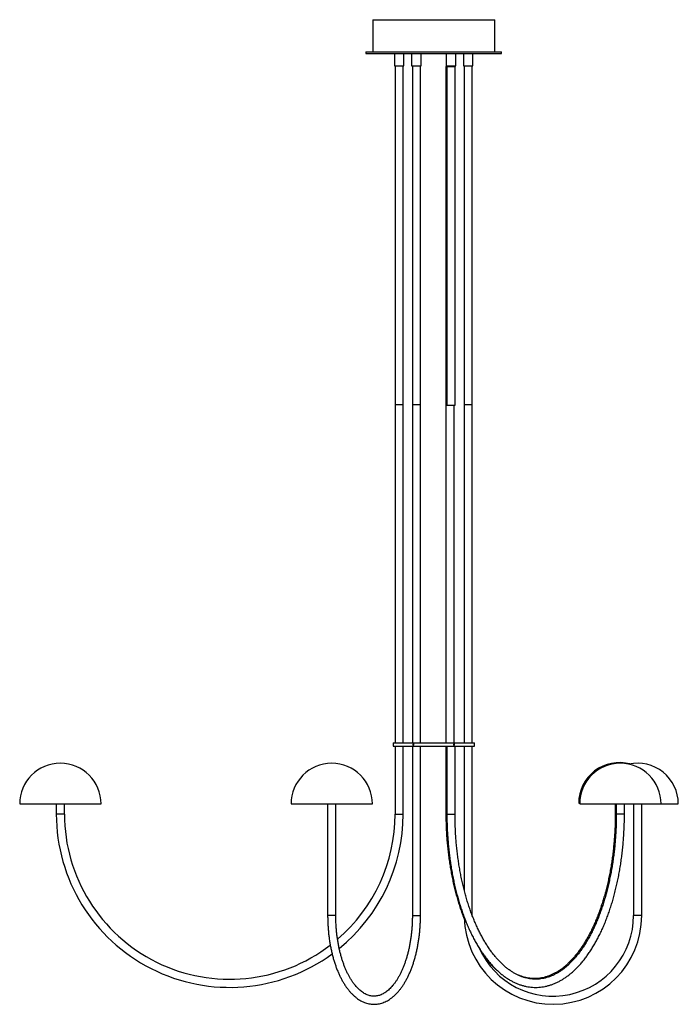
# Paper-space layout '_Posterior' of a CAD drawing. Header units: inches. Extents: x -24.1 to 14.2, y -15.1 to 42.1.
import ezdxf

# ---------------------------------------------------------------- set-up
doc = ezdxf.new("R2010")
doc.units = ezdxf.units.IN
doc.header["$MEASUREMENT"] = 0

psp = doc.layouts.new('_Posterior')

# ---------------------------------------------------------------- linework, layer by layer
at = {"color": 7, "linetype": 'Continuous', "lineweight": 25}
for p, q in [((-3.545, 42.147), (-3.545, 40.277)), ((-3.545, 42.147), (3.545, 42.147)), ((3.545, 40.277), (3.545, 42.147)), ((-3.935, 40.277), (-3.935, 40.177)), ((-3.935, 40.277), (3.935, 40.277)), ((-3.935, 40.177), (3.935, 40.177)), ((-2.283, 40.177), (-2.283, 39.469)), ((-1.732, 39.469), (-1.732, 40.177)), ((-1.28, 40.177), (-1.28, 39.469)), ((-0.728, 39.469), (-0.728, 40.177)), ((0.728, 40.177), (0.728, 39.469)), ((1.28, 39.469), (1.28, 40.177)), ((1.732, 40.177), (1.732, 39.469)), ((2.283, 39.469), (2.283, 40.177)), ((3.935, 40.177), (3.935, 40.277)), ((-2.283, 39.469), (-1.732, 39.469)), ((-2.244, 39.469), (-2.244, 0.098)), ((-1.772, 0.098), (-1.772, 39.469)), ((-1.28, 39.469), (-0.728, 39.469)), ((-1.24, 39.469), (-1.24, 0.098)), ((-0.768, 0.098), (-0.768, 39.469)), ((0.699, 39.429), (0.699, 19.744)), ((0.699, 39.429), (1.24, 39.429)), ((0.728, 39.469), (1.28, 39.469)), ((0.768, 39.429), (0.768, 19.744)), ((1.24, 19.744), (1.24, 39.429)), ((1.732, 39.469), (2.283, 39.469)), ((1.772, 39.469), (1.772, 0.098)), ((2.244, 0.098), (2.244, 39.469)), ((-2.244, 19.783), (-1.772, 19.783)), ((-1.24, 19.783), (-0.768, 19.783)), ((0.699, 19.744), (1.24, 19.744)), ((0.709, 19.744), (0.709, 0.098)), ((1.181, 0.098), (1.181, 19.744)), ((1.772, 19.783), (2.244, 19.783)), ((-2.362, 0.098), (-2.362, 0.039)), ((-2.362, 0.098), (2.362, 0.098)), ((2.362, 0.039), (2.362, 0.098)), ((-2.362, -0.039), (-2.362, -0.098)), ((-2.362, -0.098), (2.362, -0.098)), ((-2.244, -0.098), (-2.244, -4.035)), ((-1.772, -4.035), (-1.772, -0.098)), ((-1.24, -0.098), (-1.24, -9.941)), ((-0.768, -9.941), (-0.768, -0.098)), ((0.709, -0.098), (0.709, -3.996)), ((0.768, -0.098), (0.768, -4.035)), ((1.24, -4.035), (1.24, -0.098)), ((1.772, -0.098), (1.772, -8.454)), ((2.244, -9.941), (2.244, -0.098)), ((2.362, -0.098), (2.362, -0.039)), ((8.425, -3.406), (8.485, -3.406)), ((-24.055, -3.445), (-19.331, -3.445)), ((-21.929, -3.445), (-21.929, -4.035)), ((-21.457, -4.035), (-21.457, -3.445)), ((-8.287, -3.445), (-3.563, -3.445)), ((-6.161, -3.445), (-6.161, -9.941)), ((-5.689, -9.941), (-5.689, -3.445)), ((0.709, -3.996), (0.768, -3.996)), ((8.484, -3.445), (14.213, -3.445)), ((10.551, -3.445), (10.551, -3.996)), ((10.61, -3.996), (10.551, -3.996)), ((10.61, -3.445), (10.61, -4.035)), ((11.083, -4.035), (11.083, -3.445)), ((11.614, -3.445), (11.614, -9.941)), ((12.087, -9.941), (12.087, -3.445)), ((-21.457, -4.035), (-21.929, -4.035)), ((-2.244, -4.035), (-1.772, -4.035)), ((0.768, -4.035), (1.24, -4.035)), ((11.083, -4.035), (10.61, -4.035)), ((-5.689, -9.941), (-6.161, -9.941)), ((-1.24, -9.941), (-0.768, -9.941)), ((12.087, -9.941), (11.614, -9.941))]:
    psp.add_line(p, q, dxfattribs=at)
for centre, radius, start, end in [((-21.693, -3.445), 2.362, 0, 180), ((-5.925, -3.445), 2.362, 0, 180), ((10.787, -3.406), 2.362, 74.867, 180), ((10.846, -3.445), 2.362, 0, 180), ((11.85, -3.445), 2.362, 0, 102.2689), ((-11.85, -4.035), 10.079, 180, 306.1922), ((-11.85, -4.035), 9.606, 180, 307.4698), ((-11.85, -4.035), 9.606, 310.7059, 0), ((-11.85, -4.035), 10.079, 309.1335, 0), ((6.929, -9.941), 5.157, 181.268, 0), ((6.929, -9.941), 4.685, 203.9509, 0)]:
    psp.add_arc(centre, radius, start, end, dxfattribs=at)
for points, knots in [([(-2.362, 0.039), (-2.362, 0.039), (-2.362, 0.04), (-2.362, 0.036), (-2.362, 0.028), (-2.362, 0.017), (-2.362, 0.004), (-2.362, -0.009), (-2.362, -0.022), (-2.362, -0.032), (-2.362, -0.038), (-2.362, -0.039), (-2.362, -0.039)], [0, 0, 0, 0, 0.037058, 0.144421, 0.25179, 0.359171, 0.466553, 0.573921, 0.681284, 0.788658, 0.896041, 1, 1, 1, 1]), ([(-1.215, 0), (-1.215, 0.005), (-1.214, 0.01), (-1.211, 0.02), (-1.208, 0.024), (-1.202, 0.031), (-1.198, 0.034), (-1.19, 0.038), (-1.186, 0.039), (-1.177, 0.039), (-1.172, 0.038), (-1.164, 0.034), (-1.16, 0.032), (-1.154, 0.024), (-1.151, 0.02), (-1.148, 0.01), (-1.147, 0.005), (-1.147, -0.005), (-1.148, -0.01), (-1.151, -0.02), (-1.154, -0.024), (-1.16, -0.031), (-1.164, -0.034), (-1.172, -0.038), (-1.177, -0.039), (-1.186, -0.039), (-1.19, -0.038), (-1.198, -0.034), (-1.202, -0.031), (-1.211, -0.021), (-1.215, -0.01), (-1.215, 0)], [0, 0, 0, 0, 0.0625, 0.0625, 0.125, 0.125, 0.1875, 0.1875, 0.25, 0.25, 0.3125, 0.3125, 0.375, 0.375, 0.4375, 0.4375, 0.5, 0.5, 0.5625, 0.5625, 0.625, 0.625, 0.6875, 0.6875, 0.75, 0.75, 0.8125, 0.8125, 0.875, 0.875, 1, 1, 1, 1]), ([(1.215, 0), (1.215, -0.005), (1.214, -0.01), (1.211, -0.02), (1.208, -0.024), (1.202, -0.031), (1.198, -0.034), (1.19, -0.038), (1.186, -0.039), (1.177, -0.039), (1.172, -0.038), (1.164, -0.034), (1.16, -0.032), (1.154, -0.024), (1.151, -0.02), (1.148, -0.01), (1.147, -0.005), (1.147, 0.005), (1.148, 0.01), (1.151, 0.02), (1.154, 0.024), (1.16, 0.031), (1.164, 0.034), (1.172, 0.038), (1.177, 0.039), (1.186, 0.039), (1.19, 0.038), (1.198, 0.034), (1.202, 0.031), (1.211, 0.021), (1.215, 0.01), (1.215, 0)], [0, 0, 0, 0, 0.0625, 0.0625, 0.125, 0.125, 0.1875, 0.1875, 0.25, 0.25, 0.3125, 0.3125, 0.375, 0.375, 0.4375, 0.4375, 0.5, 0.5, 0.5625, 0.5625, 0.625, 0.625, 0.6875, 0.6875, 0.75, 0.75, 0.8125, 0.8125, 0.875, 0.875, 1, 1, 1, 1]), ([(2.362, 0), (2.362, 0.004), (2.362, 0.013), (2.362, 0.025), (2.362, 0.034), (2.362, 0.039), (2.362, 0.039), (2.362, 0.039)], [0, 0, 0, 0, 0.2148173, 0.429634, 0.6444693, 0.8593169, 1, 1, 1, 1]), ([(2.362, -0.039), (2.362, -0.039), (2.362, -0.04), (2.362, -0.037), (2.362, -0.031), (2.362, -0.021), (2.362, -0.01), (2.362, -0.003), (2.362, 0)], [0, 0, 0, 0, 0.006835, 0.221474, 0.436114, 0.65078, 0.865457, 1, 1, 1, 1]), ([(0.709, -3.996), (0.709, -4.058), (0.709, -4.238), (0.715, -4.536), (0.728, -4.888), (0.747, -5.24), (0.772, -5.59), (0.803, -5.938), (0.841, -6.284), (0.884, -6.627), (0.934, -6.967), (0.99, -7.303), (1.052, -7.635), (1.119, -7.963), (1.193, -8.286), (1.272, -8.604), (1.357, -8.916), (1.447, -9.222), (1.543, -9.522), (1.645, -9.814), (1.724, -10.031), (1.771, -10.148), (1.781, -10.172)], [0, 0, 0, 0, 0.028016, 0.081175, 0.134337, 0.187501, 0.240669, 0.293841, 0.347018, 0.400202, 0.453394, 0.506595, 0.559806, 0.61303, 0.666265, 0.719515, 0.772781, 0.826063, 0.879363, 0.932682, 0.986022, 1, 1, 1, 1]), ([(10.551, -3.996), (10.551, -4.057), (10.551, -4.233), (10.545, -4.524), (10.533, -4.869), (10.514, -5.213), (10.489, -5.556), (10.458, -5.897), (10.422, -6.235), (10.379, -6.57), (10.33, -6.901), (10.276, -7.229), (10.215, -7.553), (10.149, -7.872), (10.078, -8.186), (10, -8.494), (9.918, -8.797), (9.83, -9.093), (9.737, -9.383), (9.64, -9.665), (9.537, -9.94), (9.43, -10.207), (9.318, -10.466), (9.201, -10.717), (9.081, -10.959), (8.957, -11.191), (8.828, -11.414), (8.697, -11.628), (8.561, -11.831), (8.423, -12.025), (8.282, -12.208), (8.137, -12.38), (7.991, -12.542), (7.841, -12.692), (7.69, -12.832), (7.537, -12.96), (7.382, -13.077), (7.225, -13.182), (7.067, -13.276), (6.907, -13.358), (6.747, -13.429), (6.585, -13.488), (6.421, -13.535), (6.257, -13.57), (6.092, -13.593), (5.927, -13.604), (5.761, -13.602), (5.595, -13.588), (5.429, -13.561), (5.263, -13.522), (5.099, -13.472), (4.99, -13.428), (4.935, -13.406)], [0, 0, 0, 0, 0.010561, 0.030659, 0.050757, 0.070855, 0.090951, 0.111045, 0.131137, 0.151226, 0.171312, 0.191395, 0.211473, 0.231546, 0.251614, 0.271677, 0.291733, 0.311783, 0.331825, 0.35186, 0.371887, 0.391905, 0.411914, 0.431915, 0.451907, 0.47189, 0.491864, 0.511832, 0.531793, 0.551749, 0.571704, 0.591659, 0.611618, 0.631587, 0.651572, 0.671581, 0.691624, 0.711712, 0.731858, 0.752075, 0.772376, 0.792774, 0.813275, 0.833884, 0.854592, 0.875384, 0.896232, 0.917101, 0.937941, 0.958719, 0.97941, 1, 1, 1, 1]), ([(0.768, -4.035), (0.768, -4.098), (0.768, -4.277), (0.774, -4.575), (0.787, -4.928), (0.806, -5.279), (0.831, -5.63), (0.862, -5.978), (0.9, -6.324), (0.943, -6.667), (0.993, -7.006), (1.049, -7.343), (1.111, -7.675), (1.178, -8.002), (1.252, -8.325), (1.331, -8.643), (1.416, -8.955), (1.506, -9.261), (1.602, -9.561), (1.703, -9.854), (1.81, -10.14), (1.922, -10.419), (2.038, -10.689), (2.16, -10.952), (2.286, -11.206), (2.417, -11.452), (2.553, -11.688), (2.693, -11.915), (2.837, -12.133), (2.985, -12.34), (3.137, -12.538), (3.293, -12.725), (3.452, -12.9), (3.615, -13.065), (3.781, -13.219), (3.95, -13.361), (4.122, -13.491), (4.296, -13.61), (4.472, -13.716), (4.65, -13.81), (4.83, -13.891), (5.011, -13.96), (5.193, -14.016), (5.376, -14.06), (5.559, -14.091), (5.742, -14.11), (5.926, -14.116), (6.109, -14.11), (6.292, -14.091), (6.474, -14.06), (6.655, -14.017), (6.836, -13.961), (7.016, -13.893), (7.194, -13.813), (7.37, -13.72), (7.545, -13.615), (7.718, -13.499), (7.889, -13.37), (8.057, -13.229), (8.223, -13.077), (8.385, -12.914), (8.545, -12.739), (8.701, -12.554), (8.853, -12.357), (9.001, -12.151), (9.146, -11.935), (9.286, -11.708), (9.422, -11.473), (9.553, -11.228), (9.68, -10.974), (9.802, -10.712), (9.919, -10.442), (10.031, -10.164), (10.138, -9.879), (10.24, -9.586), (10.336, -9.287), (10.427, -8.981), (10.512, -8.67), (10.592, -8.352), (10.666, -8.03), (10.734, -7.702), (10.796, -7.371), (10.853, -7.035), (10.903, -6.695), (10.947, -6.352), (10.985, -6.007), (11.017, -5.659), (11.043, -5.309), (11.062, -4.957), (11.076, -4.604), (11.082, -4.297), (11.082, -4.107), (11.083, -4.035)], [0, 0, 0, 0, 0.005927, 0.017172, 0.028419, 0.039666, 0.050913, 0.062162, 0.073411, 0.084662, 0.095915, 0.107169, 0.118426, 0.129685, 0.140947, 0.152212, 0.163481, 0.174752, 0.186028, 0.197308, 0.208591, 0.21988, 0.231173, 0.24247, 0.253773, 0.265079, 0.276391, 0.287705, 0.299023, 0.310343, 0.321664, 0.332982, 0.344295, 0.355601, 0.366895, 0.378172, 0.389428, 0.400657, 0.411855, 0.423015, 0.434135, 0.445213, 0.456247, 0.46724, 0.478196, 0.489123, 0.500029, 0.510925, 0.52182, 0.532723, 0.543644, 0.554594, 0.565578, 0.576602, 0.587667, 0.598774, 0.609921, 0.621104, 0.63232, 0.643562, 0.654825, 0.666106, 0.677399, 0.688701, 0.700008, 0.711318, 0.722629, 0.733938, 0.745245, 0.756548, 0.767848, 0.779144, 0.790436, 0.801723, 0.813006, 0.824285, 0.83556, 0.846832, 0.8581, 0.869364, 0.880626, 0.891885, 0.903142, 0.914397, 0.925649, 0.9369, 0.94815, 0.959398, 0.970646, 0.981892, 0.993139, 1, 1, 1, 1]), ([(10.61, -4.035), (10.61, -4.096), (10.61, -4.272), (10.604, -4.563), (10.592, -4.909), (10.573, -5.253), (10.548, -5.595), (10.518, -5.936), (10.481, -6.274), (10.438, -6.609), (10.389, -6.941), (10.335, -7.269), (10.274, -7.592), (10.208, -7.911), (10.137, -8.225), (10.06, -8.534), (9.977, -8.836), (9.889, -9.133), (9.797, -9.422), (9.699, -9.704), (9.596, -9.979), (9.489, -10.247), (9.377, -10.506), (9.261, -10.756), (9.14, -10.998), (9.016, -11.231), (8.888, -11.454), (8.756, -11.667), (8.62, -11.871), (8.482, -12.064), (8.341, -12.247), (8.196, -12.419), (8.05, -12.581), (7.9, -12.732), (7.749, -12.871), (7.596, -12.999), (7.441, -13.116), (7.284, -13.221), (7.126, -13.315), (6.966, -13.398), (6.806, -13.468), (6.644, -13.527), (6.48, -13.574), (6.316, -13.609), (6.151, -13.632), (5.986, -13.643), (5.82, -13.641), (5.654, -13.627), (5.488, -13.601), (5.322, -13.562), (5.158, -13.511), (4.994, -13.448), (4.832, -13.372), (4.672, -13.285), (4.513, -13.187), (4.355, -13.077), (4.2, -12.955), (4.047, -12.822), (3.896, -12.678), (3.747, -12.523), (3.601, -12.358), (3.457, -12.181), (3.317, -11.994), (3.18, -11.797), (3.046, -11.589), (2.915, -11.372), (2.788, -11.146), (2.665, -10.91), (2.546, -10.665), (2.432, -10.411), (2.322, -10.149), (2.216, -9.879), (2.115, -9.601), (2.019, -9.316), (1.928, -9.024), (1.842, -8.726), (1.762, -8.421), (1.687, -8.111), (1.617, -7.795), (1.553, -7.474), (1.495, -7.149), (1.443, -6.82), (1.396, -6.487), (1.356, -6.151), (1.321, -5.812), (1.292, -5.47), (1.27, -5.127), (1.253, -4.783), (1.243, -4.443), (1.24, -4.194), (1.24, -4.06), (1.24, -4.035)], [0, 0, 0, 0, 0.00598, 0.017361, 0.028741, 0.040121, 0.051501, 0.062879, 0.074256, 0.085632, 0.097005, 0.108377, 0.119746, 0.131112, 0.142476, 0.153836, 0.165193, 0.176546, 0.187895, 0.19924, 0.21058, 0.221915, 0.233245, 0.244571, 0.255891, 0.267206, 0.278517, 0.289823, 0.301126, 0.312426, 0.323726, 0.335025, 0.346327, 0.357634, 0.368951, 0.380281, 0.39163, 0.403005, 0.414413, 0.42586, 0.437356, 0.448906, 0.460515, 0.472184, 0.48391, 0.495684, 0.507489, 0.519306, 0.531107, 0.542872, 0.554588, 0.566247, 0.577846, 0.589388, 0.600877, 0.612321, 0.623727, 0.635103, 0.646456, 0.657791, 0.669115, 0.68043, 0.691741, 0.703049, 0.714358, 0.725668, 0.73698, 0.748296, 0.759616, 0.77094, 0.782269, 0.793602, 0.80494, 0.816282, 0.827629, 0.83898, 0.850335, 0.861693, 0.873055, 0.88442, 0.895787, 0.907157, 0.91853, 0.929904, 0.94128, 0.952658, 0.964036, 0.975416, 0.986797, 0.997579, 1, 1, 1, 1]), ([(-6.161, -9.941), (-6.161, -9.985), (-6.161, -10.114), (-6.155, -10.327), (-6.142, -10.578), (-6.123, -10.828), (-6.098, -11.076), (-6.066, -11.321), (-6.029, -11.563), (-5.985, -11.801), (-5.935, -12.035), (-5.879, -12.264), (-5.818, -12.487), (-5.751, -12.705), (-5.678, -12.916), (-5.6, -13.12), (-5.517, -13.316), (-5.428, -13.505), (-5.334, -13.685), (-5.236, -13.857), (-5.133, -14.019), (-5.025, -14.172), (-4.913, -14.314), (-4.796, -14.446), (-4.676, -14.566), (-4.553, -14.676), (-4.426, -14.773), (-4.296, -14.858), (-4.165, -14.93), (-4.031, -14.99), (-3.896, -15.037), (-3.761, -15.07), (-3.625, -15.092), (-3.49, -15.1), (-3.354, -15.096), (-3.22, -15.08), (-3.086, -15.051), (-2.953, -15.01), (-2.822, -14.957), (-2.692, -14.892), (-2.564, -14.814), (-2.438, -14.725), (-2.315, -14.623), (-2.195, -14.51), (-2.077, -14.385), (-1.964, -14.249), (-1.854, -14.102), (-1.749, -13.946), (-1.648, -13.779), (-1.551, -13.604), (-1.46, -13.42), (-1.374, -13.227), (-1.293, -13.027), (-1.217, -12.82), (-1.147, -12.605), (-1.082, -12.385), (-1.023, -12.159), (-0.97, -11.927), (-0.923, -11.691), (-0.882, -11.451), (-0.848, -11.208), (-0.819, -10.961), (-0.796, -10.712), (-0.78, -10.462), (-0.77, -10.214), (-0.768, -10.04), (-0.768, -9.951), (-0.768, -9.941)], [0, 0, 0, 0, 0.00834, 0.024143, 0.039948, 0.055756, 0.071568, 0.087384, 0.103208, 0.119039, 0.13488, 0.150732, 0.166597, 0.182475, 0.198369, 0.214279, 0.230208, 0.246154, 0.262119, 0.278101, 0.294098, 0.310106, 0.326115, 0.342113, 0.358082, 0.374003, 0.389851, 0.4056, 0.421225, 0.436709, 0.452042, 0.467229, 0.482291, 0.497258, 0.512173, 0.527076, 0.542004, 0.557001, 0.572101, 0.587332, 0.602704, 0.618216, 0.633858, 0.649608, 0.665445, 0.681344, 0.697283, 0.713245, 0.729217, 0.745184, 0.761142, 0.777086, 0.793015, 0.808929, 0.824827, 0.84071, 0.856579, 0.872436, 0.888281, 0.904116, 0.919942, 0.935761, 0.951575, 0.967384, 0.98319, 0.998163, 1, 1, 1, 1]), ([(-1.24, -9.941), (-1.24, -9.983), (-1.241, -10.106), (-1.246, -10.31), (-1.259, -10.551), (-1.277, -10.79), (-1.301, -11.027), (-1.332, -11.261), (-1.368, -11.492), (-1.41, -11.718), (-1.457, -11.939), (-1.51, -12.155), (-1.568, -12.365), (-1.631, -12.568), (-1.699, -12.764), (-1.771, -12.952), (-1.848, -13.133), (-1.929, -13.304), (-2.014, -13.466), (-2.102, -13.619), (-2.193, -13.762), (-2.287, -13.894), (-2.384, -14.016), (-2.482, -14.128), (-2.583, -14.228), (-2.685, -14.317), (-2.788, -14.395), (-2.892, -14.462), (-2.997, -14.517), (-3.102, -14.562), (-3.209, -14.595), (-3.317, -14.617), (-3.426, -14.627), (-3.536, -14.625), (-3.647, -14.611), (-3.758, -14.585), (-3.868, -14.546), (-3.977, -14.495), (-4.084, -14.433), (-4.189, -14.36), (-4.293, -14.275), (-4.396, -14.18), (-4.496, -14.074), (-4.594, -13.957), (-4.69, -13.829), (-4.783, -13.691), (-4.872, -13.543), (-4.959, -13.385), (-5.041, -13.219), (-5.12, -13.043), (-5.195, -12.859), (-5.265, -12.667), (-5.331, -12.467), (-5.391, -12.261), (-5.446, -12.048), (-5.497, -11.829), (-5.541, -11.606), (-5.58, -11.377), (-5.613, -11.145), (-5.641, -10.91), (-5.662, -10.672), (-5.677, -10.432), (-5.687, -10.188), (-5.688, -10.024), (-5.689, -9.941)], [0, 0, 0, 0, 0.0084894, 0.0246718, 0.0408538, 0.0570326, 0.0732068, 0.0893748, 0.1055352, 0.1216864, 0.1378268, 0.1539547, 0.1700685, 0.1861664, 0.202247, 0.2183087, 0.2343503, 0.2503709, 0.2663702, 0.2823488, 0.2983089, 0.3142541, 0.3301912, 0.3461279, 0.362076, 0.3780548, 0.3940904, 0.4102177, 0.4264805, 0.4429301, 0.4596192, 0.4765885, 0.4938432, 0.5113247, 0.5288912, 0.5463243, 0.5635046, 0.580393, 0.5970112, 0.6134094, 0.6296432, 0.6457622, 0.6618066, 0.677807, 0.6937857, 0.7097585, 0.7257332, 0.7417177, 0.757717, 0.7737338, 0.7897695, 0.8058242, 0.8218973, 0.8379879, 0.8540947, 0.8702162, 0.8863507, 0.9024968, 0.9186529, 0.9348173, 0.9509885, 0.9671651, 0.9833456, 1, 1, 1, 1]), ([(2.762, -12.067), (2.767, -12.075), (2.821, -12.156), (2.926, -12.3), (3.078, -12.499), (3.234, -12.685), (3.394, -12.861), (3.517, -12.988), (3.587, -13.052), (3.602, -13.066)], [0, 0, 0, 0, 0.021103, 0.206789, 0.392479, 0.578136, 0.763715, 0.949163, 1, 1, 1, 1])]:
    psp.add_open_spline(points, degree=3, knots=knots, dxfattribs=at)

doc.saveas('drawing.dxf')
